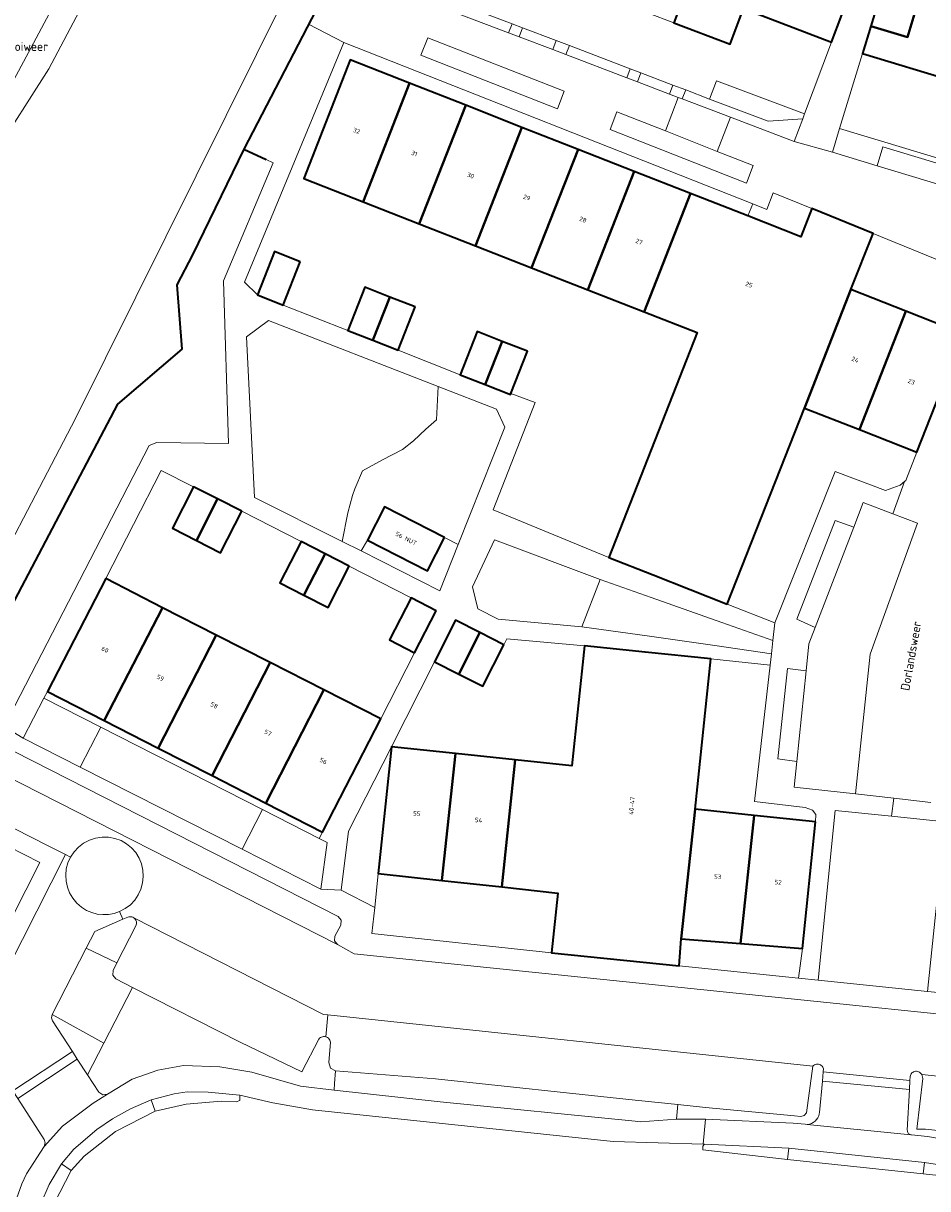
# Model space of a CAD drawing. Header units: metres. Extents: x 110065 to 112666, y 425872 to 427362.
# Tile 59 of 104: x 110951 to 111023, y 426817 to 426910. Entities that reach past the tile are written whole.
import ezdxf

# ---------------------------------------------------------------- set-up
doc = ezdxf.new("R2010")
doc.units = ezdxf.units.M
for name, color, linetype, lineweight in [('B-WE-GK-BESCHOEIING-G', 130, 'GK-BESCHOEIING', 35), ('B-WE-GK-KADEMUUR-G', 150, 'Continuous', 35), ('B-WE-GR-BEPLANTING_CULTUUR_HEESTERS-GV', 90, 'Continuous', 18), ('B-WE-GR-GRAS-GV', 60, 'Continuous', 13), ('B-WE-GR-GROENVOORZIENING-GV', 80, 'Continuous', 18), ('B-WE-GR-HAAG-GV', 90, 'GR-HAAG1', 13), ('B-WE-OG-BEBOUWING-GV', 7, 'Continuous', 35), ('B-WE-OG-BEBOUWING-T18', 10, 'Continuous', 18), ('B-WE-OG-BEBOUWING_STRAATNAAM-T35', 50, 'Continuous', 35), ('B-WE-OG-TERREIN_ERF-GV', 7, 'Continuous', 18), ('B-WE-OG-WATER-GV', 130, 'Continuous', 18), ('B-WE-VH-VERHARDING_ASFALT-GV', 252, 'Continuous', 18), ('B-WE-VH-VERHARDING_BETONSTRAATSTEEN-GV', 252, 'Continuous', 18), ('B-WE-VH-VERHARDING_OPEN-GV', 252, 'Continuous', 18), ('B-WE-VH-VERHARDING_TEGEL-GV', 252, 'Continuous', 18)]:
    doc.layers.add(name, color=color, linetype=linetype, lineweight=lineweight)
doc.styles.add('NLCS-ISO-M200-T18', font='NLCS-ISO.ttf')
doc.styles.add('NLCS-ISO-M200-T35', font='NLCS-ISO.ttf')
doc.linetypes.add('GK-BESCHOEIING', pattern='A,30,-5,[1,NLCS.SHX,S=1,R=0,X=0,Y=0],-5', length=40)
doc.linetypes.add('GR-HAAG1', pattern='A,6,[176,NLCS.SHX,S=0.125,R=0,X=0,Y=0],-2', length=8)

msp = doc.modelspace()

# ---------------------------------------------------------------- linework, layer by layer
at = {"layer": 'B-WE-GK-BESCHOEIING-G', "flags": 128}
msp.add_lwpolyline([(110968.906, 426899.821), (110964.824, 426891.43), (110963.569, 426889.029), (110963.976, 426883.913), (110958.853, 426879.541), (110946.825, 426856.67), (110931.606, 426864.364)], dxfattribs=at)
at = {"layer": 'B-WE-GK-KADEMUUR-G', "flags": 128}
msp.add_lwpolyline([(110974.641, 426910.925), (110968.906, 426899.821), (110970.673, 426899.008)], dxfattribs=at)
at = {"layer": 'B-WE-GR-BEPLANTING_CULTUUR_HEESTERS-GV', "flags": 128}
for points in [[(110990.223, 426909.804), (110981.585, 426913.098), (110981.316, 426912.385), (110989.951, 426909.092), (110990.223, 426909.804), (110990.223, 426909.804)], [(110993.738, 426908.463), (110991.067, 426909.482), (110990.796, 426908.77), (110993.467, 426907.751), (110993.738, 426908.463), (110993.738, 426908.463)], [(110994.372, 426904.434), (110983.528, 426908.693), (110982.982, 426907.296), (110993.826, 426903.037), (110994.372, 426904.434), (110994.372, 426904.434)], [(110999.616, 426906.221), (110994.78, 426908.066), (110994.509, 426907.354), (110999.345, 426905.509), (110999.616, 426906.221), (110999.616, 426906.221)], [(111003.021, 426904.922), (111000.464, 426905.898), (111000.193, 426905.186), (111002.75, 426904.211), (111003.021, 426904.922), (111003.021, 426904.922)], [(111005.924, 426903.816), (111004.033, 426904.537), (111003.762, 426903.825), (111007.58, 426902.369), (111012.656, 426900.433), (111013.34, 426902.253), (111010.582, 426902.045), (111005.924, 426903.816), (111005.924, 426903.816)], [(111002.417, 426901.275), (110998.56, 426902.789), (110998.014, 426901.392), (111008.858, 426897.134), (111009.404, 426898.531), (111006.544, 426899.654), (111002.417, 426901.275), (111002.417, 426901.275)], [(110970.673, 426899.008), (110968.906, 426899.821), (110964.824, 426891.43), (110963.569, 426889.029), (110963.976, 426883.913), (110958.853, 426879.541), (110946.825, 426856.67), (110931.606, 426864.364), (110931.289, 426863.743), (110929.534, 426860.421), (110945.216, 426852.454), (110945.739, 426852.938), (110947.245, 426853.624), (110948.122, 426853.851), (110949.852, 426853.883), (110961.375, 426876.252), (110961.981, 426876.487), (110967.682, 426876.412), (110967.275, 426889.362), (110971.223, 426898.752), (110970.673, 426899.008), (110970.673, 426899.008)], [(111025.052, 426898.4), (111019.716, 426900.013), (111019.261, 426898.509), (111024.597, 426896.896), (111025.052, 426898.4), (111025.052, 426898.4)], [(110988.983, 426879.128), (110984.347, 426880.938), (110984.226, 426878.282), (110983.376, 426877.541), (110982.381, 426876.608), (110981.519, 426875.932), (110979.927, 426875.096), (110978.33, 426874.225), (110977.723, 426872.802), (110977.531, 426872.265), (110977.164, 426870.883), (110976.705, 426868.622), (110978.221, 426867.861), (110978.723, 426868.71), (110980.073, 426871.36), (110984.852, 426868.929), (110985.951, 426868.382), (110989.645, 426877.696), (110988.983, 426879.128), (110988.983, 426879.128)], [(111017.39, 426869.744), (111015.917, 426870.293), (111012.867, 426862.426), (111014.335, 426861.781), (111017.39, 426869.744), (111017.39, 426869.744)], [(110997.235, 426865.588), (110988.83, 426868.74), (110987.088, 426865.01), (110987.494, 426863.247), (110989.121, 426862.424), (110995.764, 426861.834), (110997.235, 426865.588), (110997.235, 426865.588)], [(111013.605, 426858.317), (111012.123, 426858.509), (111011.364, 426851.321), (111012.855, 426851.094), (111013.605, 426858.317), (111013.605, 426858.317)], [(110960.155, 426838.669), (110960.082, 426838.711), (110960.002, 426838.741), (110959.919, 426838.756), (110959.835, 426838.758), (110959.751, 426838.745), (110959.671, 426838.718), (110959.288, 426838.553), (110957.054, 426837.588), (110956.376, 426836.262), (110958.815, 426835.089), (110960.315, 426838.032), (110960.345, 426838.106), (110960.364, 426838.183), (110960.369, 426838.262), (110960.362, 426838.342), (110960.343, 426838.419), (110960.312, 426838.492), (110960.269, 426838.559), (110960.216, 426838.619), (110960.155, 426838.669), (110960.155, 426838.669)], [(110968.616, 426828.763), (110960.036, 426833.136), (110957.771, 426828.708), (110956.476, 426826.176), (110957.373, 426824.795), (110957.687, 426824.578), (110958.06, 426824.645), (110960.032, 426825.832), (110962.065, 426826.55), (110964.109, 426826.911), (110966.999, 426826.801), (110969.53, 426826.398), (110973.409, 426825.262), (110976.079, 426824.967), (110976.121, 426825.489), (110976.2, 426826.486), (110975.777, 426826.704), (110975.649, 426827.162), (110975.789, 426828.779), (110975.769, 426828.864), (110975.736, 426828.944), (110975.69, 426829.017), (110975.632, 426829.082), (110975.564, 426829.136), (110975.488, 426829.177), (110975.406, 426829.206), (110975.32, 426829.221), (110975.234, 426829.221), (110975.148, 426829.206), (110975.066, 426829.178), (110974.99, 426829.136), (110974.922, 426829.082), (110974.864, 426829.017), (110973.517, 426826.417), (110968.616, 426828.763), (110968.616, 426828.763)]]:
    msp.add_lwpolyline(points, close=True, dxfattribs=at)
at = {"layer": 'B-WE-GR-GRAS-GV', "flags": 128}
for points in [[(110947.057, 426924.848), (110943.383, 426926.739), (110930.959, 426903.43), (110916.986, 426876.969), (110916.765, 426876.395), (110916.814, 426876.04), (110917.043, 426875.642), (110931.369, 426867.897), (110931.816, 426868.724), (110947.397, 426899.401), (110952.169, 426908.273), (110958.046, 426919.271), (110947.057, 426924.848), (110947.057, 426924.848)], [(110972.282, 426912.195), (110960.279, 426918.138), (110958.927, 426916.713), (110953.402, 426906.229), (110948.938, 426899.282), (110933.242, 426868.019), (110933.427, 426867.928), (110933.015, 426867.122), (110945.12, 426861.185), (110945.671, 426861), (110946.068, 426861.035), (110946.567, 426861.274), (110955.51, 426878.404), (110972.282, 426912.195), (110972.282, 426912.195)], [(110984.347, 426880.938), (110970.868, 426886.2), (110969.113, 426884.904), (110969.735, 426872.122), (110976.705, 426868.622), (110977.164, 426870.883), (110977.531, 426872.265), (110977.723, 426872.802), (110978.33, 426874.225), (110979.927, 426875.096), (110981.519, 426875.932), (110982.381, 426876.608), (110983.376, 426877.541), (110984.226, 426878.282), (110984.347, 426880.938), (110984.347, 426880.938)]]:
    msp.add_lwpolyline(points, close=True, dxfattribs=at)
at = {"layer": 'B-WE-GR-GROENVOORZIENING-GV', "flags": 128}
for points in [[(110979.588, 426842.194), (110980.65, 426852.273), (110977.227, 426845.563), (110976.635, 426840.865), (110979.304, 426839.497), (110979.588, 426842.194), (110979.588, 426842.194)], [(110984.132, 426825.852), (110976.2, 426826.486), (110976.121, 426825.489), (110976.079, 426824.967), (110984.499, 426824.035), (111000, 426822.479), (111000.426, 426822.436), (111003.297, 426822.637), (111003.412, 426823.811), (111000, 426824.172), (110984.132, 426825.852), (110984.132, 426825.852)]]:
    msp.add_lwpolyline(points, close=True, dxfattribs=at)
msp.add_lwpolyline([(110951.24, 426817.514), (110951.611, 426818.291), (110953.017, 426820.48), (110953.109, 426820.76), (110953.028, 426821.04), (110950.918, 426824.29)], dxfattribs=at)
at = {"layer": 'B-WE-GR-HAAG-GV', "flags": 128}
for points in [[(110984.132, 426825.852), (110976.2, 426826.486), (110976.121, 426825.489), (110976.079, 426824.967), (110984.499, 426824.035), (111000, 426822.479), (111000.426, 426822.436), (111003.297, 426822.637), (111003.412, 426823.811), (111000, 426824.172), (110984.132, 426825.852), (110984.132, 426825.852)], [(110950.522, 426824.9), (110950.197, 426825.127), (110949.81, 426825.047), (110949.003, 426824.463), (110948.322, 426823.173), (110948.289, 426822.797), (110948.531, 426822.503), (110949.384, 426822.048), (110949.624, 426821.76), (110949.596, 426821.384), (110947.367, 426816.893), (110947.341, 426816.512), (110947.593, 426816.223), (110948.835, 426815.606), (110949.088, 426815.313), (110949.057, 426814.929), (110949.946, 426814.471), (110950.132, 426814.375), (110951.24, 426817.514), (110951.611, 426818.291), (110953.017, 426820.48), (110953.109, 426820.76), (110953.028, 426821.04), (110950.918, 426824.29), (110950.522, 426824.9), (110950.522, 426824.9)]]:
    msp.add_lwpolyline(points, close=True, dxfattribs=at)
at = {"layer": 'B-WE-OG-BEBOUWING-GV', "flags": 128}
for points in [[(111017.016, 426920.606), (111012.317, 426922.386), (111011.26, 426919.574), (111011.509, 426919.48), (111008.38, 426911.14), (111008.636, 426911.009), (111015.634, 426908.349), (111016.444, 426910.518), (111013.59, 426911.58), (111014.366, 426913.652), (111015.14, 426915.72), (111015.978, 426917.8), (111017.016, 426920.606), (111017.016, 426920.606)], [(111011.26, 426919.574), (111007.31, 426921.062), (111003.099, 426909.881), (111007.575, 426908.189), (111008.636, 426911.009), (111008.38, 426911.14), (111011.509, 426919.48), (111011.26, 426919.574), (111011.26, 426919.574)], [(111029.253, 426916.514), (111024.394, 426918.025), (111023.529, 426915.119), (111022.93, 426912.97), (111022.3, 426910.86), (111021.67, 426908.75), (111018.747, 426909.62), (111018.096, 426907.45), (111025.282, 426905.257), (111025.56, 426905.21), (111028.13, 426913.726), (111028.394, 426913.648), (111029.253, 426916.514), (111029.253, 426916.514)], [(111022.3, 426910.86), (111019.381, 426911.733), (111018.747, 426909.62), (111021.67, 426908.75), (111022.3, 426910.86), (111022.3, 426910.86)], [(110982.071, 426905.075), (110977.36, 426906.925), (110973.669, 426897.487), (110978.374, 426895.643), (110982.071, 426905.075), (110982.071, 426905.075)], [(110986.542, 426903.319), (110982.071, 426905.075), (110978.374, 426895.643), (110982.843, 426893.891), (110986.542, 426903.319), (110986.542, 426903.319)], [(110991.01, 426901.564), (110986.542, 426903.319), (110982.843, 426893.891), (110987.312, 426892.139), (110991.01, 426901.564), (110991.01, 426901.564)], [(110995.478, 426899.81), (110991.01, 426901.564), (110987.312, 426892.139), (110991.781, 426890.388), (110995.478, 426899.81), (110995.478, 426899.81)], [(110999.941, 426898.057), (110995.478, 426899.81), (110991.781, 426890.388), (110996.238, 426888.64), (110999.941, 426898.057), (110999.941, 426898.057)], [(111004.409, 426896.302), (110999.941, 426898.057), (110996.238, 426888.64), (111000.72, 426886.884), (111004.409, 426896.302), (111004.409, 426896.302)], [(111008.968, 426894.512), (111004.409, 426896.302), (111000.72, 426886.884), (111004.932, 426885.233), (110997.92, 426867.337), (111001.457, 426865.947), (111007.338, 426863.636), (111013.469, 426879.233), (111017.17, 426888.652), (111018.931, 426893.12), (111014.052, 426895.1), (111013.172, 426892.861), (111008.968, 426894.512), (111008.968, 426894.512)], [(110973.391, 426890.868), (110971.344, 426891.674), (110969.988, 426888.232), (110972.034, 426887.426), (110973.391, 426890.868), (110973.391, 426890.868)], [(110980.512, 426888.061), (110978.517, 426888.847), (110977.159, 426885.405), (110979.155, 426884.618), (110980.512, 426888.061), (110980.512, 426888.061)], [(110982.517, 426887.27), (110980.512, 426888.061), (110979.155, 426884.618), (110981.159, 426883.828), (110982.517, 426887.27), (110982.517, 426887.27)], [(111021.546, 426886.933), (111017.17, 426888.652), (111013.469, 426879.233), (111017.84, 426877.514), (111021.546, 426886.933), (111021.546, 426886.933)], [(111025.956, 426885.2), (111021.546, 426886.933), (111017.84, 426877.514), (111022.397, 426875.722), (111026.108, 426885.14), (111025.956, 426885.2), (111025.956, 426885.2)], [(110989.451, 426884.536), (110987.455, 426885.322), (110986.098, 426881.88), (110988.097, 426881.092), (110989.451, 426884.536), (110989.451, 426884.536)], [(110991.455, 426883.746), (110989.451, 426884.536), (110988.097, 426881.092), (110990.098, 426880.304), (110990.13, 426880.385), (110991.455, 426883.746), (110991.455, 426883.746)], [(110966.813, 426871.996), (110964.902, 426872.972), (110963.22, 426869.677), (110965.131, 426868.701), (110966.813, 426871.996), (110966.813, 426871.996)], [(110968.731, 426871.017), (110966.813, 426871.996), (110965.131, 426868.701), (110967.049, 426867.722), (110968.731, 426871.017), (110968.731, 426871.017)], [(110984.852, 426868.929), (110980.073, 426871.36), (110978.723, 426868.71), (110983.502, 426866.28), (110984.852, 426868.929), (110984.852, 426868.929)], [(110975.363, 426867.629), (110973.451, 426868.606), (110971.767, 426865.312), (110973.68, 426864.335), (110975.363, 426867.629), (110975.363, 426867.629)], [(110977.279, 426866.65), (110975.363, 426867.629), (110973.68, 426864.335), (110975.596, 426863.356), (110977.279, 426866.65), (110977.279, 426866.65)], [(110962.442, 426863.344), (110957.916, 426865.655), (110953.287, 426856.676), (110957.796, 426854.372), (110962.442, 426863.344), (110962.442, 426863.344)], [(110984.201, 426863.098), (110982.213, 426864.131), (110980.476, 426860.785), (110982.465, 426859.753), (110984.201, 426863.098), (110984.201, 426863.098)], [(110966.712, 426861.165), (110962.442, 426863.344), (110957.796, 426854.372), (110962.085, 426852.18), (110966.712, 426861.165), (110966.712, 426861.165)], [(110987.659, 426861.37), (110985.741, 426862.34), (110984.071, 426859.039), (110985.999, 426858.064), (110987.659, 426861.37), (110987.659, 426861.37)], [(110970.99, 426858.98), (110966.712, 426861.165), (110962.085, 426852.18), (110966.374, 426849.988), (110970.99, 426858.98), (110970.99, 426858.98)], [(110989.577, 426860.4), (110987.659, 426861.37), (110985.999, 426858.064), (110987.907, 426857.099), (110989.577, 426860.4), (110989.577, 426860.4)], [(111000.821, 426859.807), (110995.979, 426860.309), (110994.975, 426850.77), (110990.478, 426851.242), (110989.408, 426841.121), (110993.876, 426840.633), (110993.355, 426835.873), (111003.503, 426834.861), (111003.673, 426837), (111004.782, 426847.309), (111006.027, 426859.267), (111000.821, 426859.807), (111000.821, 426859.807)], [(110975.26, 426856.801), (110970.99, 426858.98), (110966.374, 426849.988), (110970.651, 426847.802), (110975.26, 426856.801), (110975.26, 426856.801)], [(110979.78, 426854.493), (110975.26, 426856.801), (110970.651, 426847.802), (110975.166, 426845.493), (110979.78, 426854.493), (110979.78, 426854.493)], [(110985.718, 426851.741), (110980.65, 426852.273), (110979.588, 426842.194), (110984.648, 426841.641), (110985.718, 426851.741), (110985.718, 426851.741)], [(110990.478, 426851.242), (110985.718, 426851.741), (110984.648, 426841.641), (110989.408, 426841.121), (110990.478, 426851.242), (110990.478, 426851.242)], [(111009.473, 426846.819), (111004.782, 426847.309), (111003.673, 426837), (111008.393, 426836.627), (111009.473, 426846.819), (111009.473, 426846.819)], [(111014.363, 426846.308), (111009.473, 426846.819), (111008.393, 426836.627), (111013.312, 426836.239), (111014.363, 426846.308), (111014.363, 426846.308)]]:
    msp.add_lwpolyline(points, close=True, dxfattribs=at)
at = {"layer": 'B-WE-OG-TERREIN_ERF-GV', "flags": 128}
for points in [[(110987.1, 426919.1), (110984.25, 426920.169), (110981.585, 426913.098), (110990.223, 426909.804), (110991.067, 426909.482), (110993.738, 426908.463), (110994.78, 426908.066), (110999.616, 426906.221), (111000.464, 426905.898), (111003.021, 426904.922), (111004.033, 426904.537), (111005.924, 426903.816), (111006.469, 426905.268), (111013.481, 426902.627), (111015.634, 426908.349), (111008.636, 426911.009), (111007.575, 426908.189), (111003.099, 426909.881), (110998.896, 426911.469), (110994.418, 426913.161), (110995.469, 426915.96), (110991.41, 426917.483), (110987.1, 426919.1), (110987.1, 426919.1)], [(111009.372, 426895.469), (110976.847, 426908.325), (110968.961, 426889.241), (110969.988, 426888.232), (110971.344, 426891.674), (110973.391, 426890.868), (110972.034, 426887.426), (110977.159, 426885.405), (110978.517, 426888.847), (110980.512, 426888.061), (110982.517, 426887.27), (110981.159, 426883.828), (110986.098, 426881.88), (110987.455, 426885.322), (110989.451, 426884.536), (110991.455, 426883.746), (110990.13, 426880.385), (110992.065, 426879.666), (110988.716, 426871.12), (110997.92, 426867.337), (111004.932, 426885.233), (111000.72, 426886.884), (110996.238, 426888.64), (110991.781, 426890.388), (110987.312, 426892.139), (110982.843, 426893.891), (110978.374, 426895.643), (110973.669, 426897.487), (110977.36, 426906.925), (110982.071, 426905.075), (110986.542, 426903.319), (110991.01, 426901.564), (110995.478, 426899.81), (110999.941, 426898.057), (111004.409, 426896.302), (111008.968, 426894.512), (111009.372, 426895.469), (111009.372, 426895.469)], [(111025.282, 426905.257), (111018.096, 426907.45), (111016.272, 426901.472), (111056.929, 426889.18), (111057.45, 426890.835), (111057.743, 426891.768), (111058.805, 426895.142), (111055.893, 426896.037), (111051.646, 426897.343), (111050.756, 426894.464), (111046.192, 426895.835), (111041.628, 426897.205), (111042.509, 426900.067), (111038.469, 426901.306), (111034.439, 426902.542), (111033.56, 426899.666), (111028.992, 426901.025), (111024.412, 426902.387), (111025.282, 426905.257), (111025.282, 426905.257)], [(111013.481, 426902.627), (111006.469, 426905.268), (111005.924, 426903.816), (111010.582, 426902.045), (111013.34, 426902.253), (111013.481, 426902.627), (111013.481, 426902.627)], [(111026.773, 426889.912), (111018.931, 426893.12), (111017.17, 426888.652), (111021.546, 426886.933), (111025.956, 426885.2), (111026.911, 426888.173), (111026.773, 426889.912), (111026.773, 426889.912)], [(111017.84, 426877.514), (111013.469, 426879.233), (111007.338, 426863.636), (111011.125, 426862.148), (111015.923, 426874.191), (111019.924, 426872.671), (111021.082, 426873.091), (111021.423, 426873.374), (111021.545, 426873.476), (111022.397, 426875.722), (111017.84, 426877.514), (111017.84, 426877.514)], [(110964.902, 426872.972), (110962.338, 426874.253), (110957.916, 426865.655), (110962.442, 426863.344), (110966.712, 426861.165), (110970.99, 426858.98), (110975.26, 426856.801), (110979.78, 426854.493), (110982.465, 426859.753), (110980.476, 426860.785), (110982.213, 426864.131), (110977.279, 426866.65), (110975.596, 426863.356), (110973.68, 426864.335), (110971.767, 426865.312), (110973.451, 426868.606), (110968.731, 426871.017), (110967.049, 426867.722), (110965.131, 426868.701), (110963.22, 426869.677), (110964.902, 426872.972), (110964.902, 426872.972)], [(110995.979, 426860.309), (110989.808, 426860.857), (110989.577, 426860.4), (110987.907, 426857.099), (110985.999, 426858.064), (110984.071, 426859.039), (110980.65, 426852.273), (110985.718, 426851.741), (110990.478, 426851.242), (110994.975, 426850.77), (110995.979, 426860.309), (110995.979, 426860.309)], [(111010.743, 426858.778), (111006.027, 426859.267), (111004.782, 426847.309), (111009.473, 426846.819), (111014.363, 426846.308), (111014.37, 426846.901), (111014.116, 426847.223), (111013.53, 426847.443), (111009.512, 426847.931), (111010.743, 426858.778), (111010.743, 426858.778)], [(110957.796, 426854.372), (110953.287, 426856.676), (110953.011, 426856.14), (110957.52, 426853.839), (110970.381, 426847.276), (110974.9, 426844.97), (110975.166, 426845.493), (110970.651, 426847.802), (110966.374, 426849.988), (110962.085, 426852.18), (110957.796, 426854.372), (110957.796, 426854.372)], [(110957.52, 426853.839), (110953.011, 426856.14), (110951.368, 426852.954), (110955.877, 426850.667), (110957.52, 426853.839), (110957.52, 426853.839)], [(110974.9, 426844.97), (110970.381, 426847.276), (110968.769, 426844.127), (110975.016, 426840.957), (110975.515, 426844.656), (110974.9, 426844.97), (110974.9, 426844.97)], [(110952.677, 426843.071), (110947.669, 426845.62), (110945.485, 426841.339), (110943.301, 426837.058), (110945.438, 426835.981), (110940.846, 426826.932), (110943.771, 426825.518), (110952.677, 426843.071), (110952.677, 426843.071)], [(110984.648, 426841.641), (110979.588, 426842.194), (110979.304, 426839.497), (110979.085, 426837.419), (110993.355, 426835.873), (110993.876, 426840.633), (110989.408, 426841.121), (110984.648, 426841.641), (110984.648, 426841.641)], [(111008.393, 426836.627), (111003.673, 426837), (111003.503, 426834.861), (111013.006, 426833.874), (111013.312, 426836.239), (111008.393, 426836.627), (111008.393, 426836.627)]]:
    msp.add_lwpolyline(points, close=True, dxfattribs=at)
at = {"layer": 'B-WE-OG-WATER-GV', "flags": 128}
for points in [[(110945.871, 426931.406), (110962.555, 426964.11), (110962.94, 426964.378), (110963.463, 426964.439), (110976.489, 426955.257), (110977.838, 426954.267), (110989.239, 426946.158), (110989.627, 426945.594), (110989.489, 426945.207), (110975.78, 426918.95), (110974.622, 426916.764), (110972.282, 426912.195), (110955.51, 426878.404), (110946.567, 426861.274)], [(110946.825, 426856.67), (110958.853, 426879.541), (110963.976, 426883.913), (110963.569, 426889.029), (110964.824, 426891.43), (110968.906, 426899.821), (110974.046, 426909.772), (110974.641, 426910.925)]]:
    msp.add_lwpolyline(points, dxfattribs=at)
at = {"layer": 'B-WE-VH-VERHARDING_ASFALT-GV', "flags": 128}
msp.add_lwpolyline([(111029.437, 426817.61), (111022.901, 426818.308), (111012.128, 426819.431), (111005.401, 426820.208), (111005.402, 426820.499), (111005.531, 426820.658), (111005.417, 426820.661), (110998.268, 426820.881), (110974.36, 426823.397), (110971.216, 426823.953), (110968.584, 426824.569), (110968.584, 426824.569), (110968.584, 426824.569), (110968.581, 426824.146), (110968.281, 426824.031), (110967.104, 426824.087), (110964.311, 426823.854), (110961.856, 426823.289), (110958.684, 426821.667), (110956.21, 426819.699), (110955.173, 426818.573), (110951.985, 426812.386)], dxfattribs=at)
for points in [[(110961.856, 426823.289), (110961.535, 426824.175), (110959.894, 426823.474), (110958.455, 426822.668), (110957.216, 426821.836), (110955.395, 426820.266), (110954.404, 426819.104), (110955.173, 426818.573), (110956.21, 426819.699), (110958.684, 426821.667), (110961.856, 426823.289), (110961.856, 426823.289)], [(111023.008, 426819.188), (111012.221, 426820.334), (111012.128, 426819.431), (111022.901, 426818.308), (111023.008, 426819.188), (111023.008, 426819.188)]]:
    msp.add_lwpolyline(points, close=True, dxfattribs=at)
at = {"layer": 'B-WE-VH-VERHARDING_BETONSTRAATSTEEN-GV', "flags": 128}
for points in [[(110960.279, 426918.138), (110958.046, 426919.271), (110952.169, 426908.273), (110947.397, 426899.401), (110931.816, 426868.724), (110933.242, 426868.019), (110948.938, 426899.282), (110953.402, 426906.229), (110958.927, 426916.713), (110960.279, 426918.138), (110960.279, 426918.138)], [(111020.655, 426915.976), (111018.775, 426916.756), (111017.988, 426914.651), (111017.214, 426912.578), (111016.444, 426910.518), (111015.634, 426908.349), (111013.481, 426902.627), (111013.34, 426902.253), (111012.656, 426900.433), (111015.697, 426899.587), (111016.272, 426901.472), (111018.096, 426907.45), (111018.747, 426909.62), (111019.381, 426911.733), (111020.014, 426913.842), (111020.655, 426915.976), (111020.655, 426915.976)], [(111020.406, 426846.748), (111015.927, 426847.201), (111014.552, 426833.714), (111023.265, 426832.809), (111024.662, 426846.318), (111020.406, 426846.748), (111020.406, 426846.748)], [(110966.056, 426824.783), (110964.393, 426824.82), (110963.35, 426824.661), (110961.535, 426824.175), (110961.856, 426823.289), (110964.311, 426823.854), (110967.104, 426824.087), (110968.281, 426824.031), (110968.581, 426824.146), (110968.584, 426824.569), (110966.056, 426824.783), (110966.056, 426824.783)], [(111012.221, 426820.334), (111005.531, 426820.658), (111005.402, 426820.499), (111005.401, 426820.208), (111012.128, 426819.431), (111012.221, 426820.334), (111012.221, 426820.334)], [(110955.173, 426818.573), (110954.404, 426819.104), (110953.425, 426817.461), (110952.099, 426814.361), (110951.446, 426812.554), (110951.675, 426812.323), (110951.985, 426812.386), (110955.173, 426818.573), (110955.173, 426818.573)], [(111029.708, 426818.163), (111023.008, 426819.188), (111022.901, 426818.308), (111029.437, 426817.61), (111029.668, 426817.717), (111029.708, 426818.163), (111029.708, 426818.163)]]:
    msp.add_lwpolyline(points, close=True, dxfattribs=at)
msp.add_lwpolyline([(111026.108, 426885.14), (111022.397, 426875.722), (111021.545, 426873.476), (111021.423, 426873.374), (111020.489, 426870.813), (111022.466, 426870.062), (111018.71, 426859.646), (111017.525, 426848.523), (111020.571, 426848.182), (111023.531, 426847.85)], dxfattribs=at)
at = {"layer": 'B-WE-VH-VERHARDING_OPEN-GV', "flags": 128}
for points in [[(111024.597, 426896.896), (111019.261, 426898.509), (111015.697, 426899.587), (111012.656, 426900.433), (111007.58, 426902.369), (111006.544, 426899.654), (111009.404, 426898.531), (111008.858, 426897.134), (110998.014, 426901.392), (110998.56, 426902.789), (111002.417, 426901.275), (111003.437, 426903.949), (111002.75, 426904.211), (111000.193, 426905.186), (110999.345, 426905.509), (110994.509, 426907.354), (110993.467, 426907.751), (110990.796, 426908.77), (110990.796, 426908.77), (110990.796, 426908.77), (110989.951, 426909.092), (110981.316, 426912.385)], [(110974.641, 426910.925), (110974.046, 426909.772), (110976.847, 426908.325), (111009.372, 426895.469), (111010.48, 426895.031), (111010.994, 426896.341), (111014.052, 426895.1), (111018.931, 426893.12), (111026.773, 426889.912)], [(111056.929, 426889.18), (111016.272, 426901.472), (111015.697, 426899.587), (111019.261, 426898.509), (111019.716, 426900.013), (111025.052, 426898.4)], [(111024.953, 426832.634), (111023.265, 426832.809), (111014.552, 426833.714), (111013.006, 426833.874), (111003.503, 426834.861), (110993.355, 426835.873), (110979.085, 426837.419), (110979.304, 426839.497), (110976.635, 426840.865), (110975.016, 426840.957), (110968.769, 426844.127), (110955.877, 426850.667), (110951.368, 426852.954), (110951.368, 426852.954), (110951.368, 426852.954), (110949.852, 426853.883)], [(110950.638, 426851.895), (110976.393, 426838.769), (110976.644, 426838.471), (110976.608, 426838.088), (110976.142, 426837.213), (110976.105, 426836.834), (110976.343, 426836.54), (110977.675, 426835.808), (111045.623, 426828.791)], [(111045.623, 426828.791), (110977.675, 426835.808), (110976.343, 426836.54), (110949.726, 426850.105)], [(110943.971, 426849.169), (110953.349, 426844.395), (110954.711, 426843.694), (110955.114, 426843.488), (110955.399, 426843.92), (110955.752, 426844.299), (110956.163, 426844.613), (110956.621, 426844.855), (110957.113, 426845.017), (110957.624, 426845.095), (110958.142, 426845.086), (110958.651, 426844.992), (110959.137, 426844.814), (110959.576, 426844.56), (110959.967, 426844.237), (110960.301, 426843.855), (110960.567, 426843.423), (110960.76, 426842.954), (110960.873, 426842.46), (110960.905, 426841.954), (110960.853, 426841.449), (110960.72, 426840.96), (110960.508, 426840.499), (110960.224, 426840.078), (110959.876, 426839.71), (110959.472, 426839.403), (110959.023, 426839.167), (110959.288, 426838.553), (110959.671, 426838.718), (110959.751, 426838.745), (110959.835, 426838.758), (110959.919, 426838.756), (110960.002, 426838.741), (110960.082, 426838.711), (110960.155, 426838.669), (110975.241, 426830.981), (110975.59, 426830.944), (111014.127, 426826.864), (111014.19, 426826.919), (111014.26, 426826.964), (111014.337, 426826.996), (111014.418, 426827.016), (111014.502, 426827.022), (111014.585, 426827.014), (111014.666, 426826.993), (111014.742, 426826.96), (111014.812, 426826.914), (111014.874, 426826.858), (111014.925, 426826.793), (111014.966, 426826.72), (111014.994, 426826.641), (111014.972, 426826.413), (111021.858, 426825.723), (111021.874, 426826.041), (111021.892, 426826.12), (111021.922, 426826.194), (111021.965, 426826.263), (111022.018, 426826.323), (111022.08, 426826.374), (111022.15, 426826.414), (111022.226, 426826.442), (111022.305, 426826.457), (111022.385, 426826.459), (111022.465, 426826.447), (111022.542, 426826.423), (111022.614, 426826.386), (111022.678, 426826.338), (111022.734, 426826.28), (111022.799, 426826.2), (111049.909, 426823.37)], [(111023.531, 426847.85), (111020.571, 426848.182), (111020.406, 426846.748), (111024.662, 426846.318), (111023.265, 426832.809), (111024.953, 426832.634)], [(110950.522, 426824.9), (110955.264, 426828.043), (110953.692, 426830.465), (110953.612, 426830.713), (110953.666, 426830.965), (110956.376, 426836.262), (110957.054, 426837.588), (110959.288, 426838.553), (110959.023, 426839.167), (110958.596, 426839.02), (110958.152, 426838.937), (110957.7, 426838.92), (110957.251, 426838.968), (110956.814, 426839.081), (110956.398, 426839.257), (110955.982, 426839.519), (110955.612, 426839.843), (110955.298, 426840.222), (110955.048, 426840.645), (110954.868, 426841.103), (110954.763, 426841.584), (110954.736, 426842.075), (110954.786, 426842.564), (110954.913, 426843.039), (110955.114, 426843.488), (110955.114, 426843.488), (110955.114, 426843.488), (110954.711, 426843.694), (110944.427, 426823.425)], [(111033.971, 426820.691), (111023.096, 426821.851), (111022.411, 426821.856), (111022.872, 426825.879), (111022.799, 426826.2), (111022.734, 426826.28), (111022.734, 426826.28), (111022.734, 426826.28), (111022.678, 426826.338), (111022.614, 426826.386), (111022.542, 426826.423), (111022.465, 426826.447), (111022.385, 426826.459), (111022.305, 426826.457), (111022.226, 426826.442), (111022.15, 426826.414), (111022.08, 426826.374), (111022.018, 426826.323), (111021.965, 426826.263), (111021.922, 426826.194), (111021.892, 426826.12), (111021.874, 426826.041), (111021.858, 426825.723), (111021.82, 426825.009), (111021.652, 426821.785), (111021.654, 426821.721), (111021.666, 426821.659), (111021.689, 426821.6), (111021.721, 426821.545), (111021.762, 426821.496), (111021.811, 426821.455), (111021.865, 426821.423), (111021.925, 426821.401), (111021.988, 426821.393), (111023.245, 426821.267), (111029.894, 426820.135)]]:
    msp.add_lwpolyline(points, dxfattribs=at)
for points in [[(110972.034, 426887.426), (110969.988, 426888.232), (110968.961, 426889.241), (110976.847, 426908.325), (110974.046, 426909.772), (110968.906, 426899.821), (110970.673, 426899.008), (110971.223, 426898.752), (110967.275, 426889.362), (110967.682, 426876.412), (110961.981, 426876.487), (110961.375, 426876.252), (110949.852, 426853.883), (110951.368, 426852.954), (110953.011, 426856.14), (110953.287, 426856.676), (110957.916, 426865.655), (110962.338, 426874.253), (110964.902, 426872.972), (110966.813, 426871.996), (110968.731, 426871.017), (110973.451, 426868.606), (110975.363, 426867.629), (110977.279, 426866.65), (110982.213, 426864.131), (110984.201, 426863.098), (110982.465, 426859.753), (110979.78, 426854.493), (110975.166, 426845.493), (110974.9, 426844.97), (110975.515, 426844.656), (110975.016, 426840.957), (110976.635, 426840.865), (110977.227, 426845.563), (110980.65, 426852.273), (110984.071, 426859.039), (110985.741, 426862.34), (110987.659, 426861.37), (110989.577, 426860.4), (110989.808, 426860.857), (110995.979, 426860.309), (111000.821, 426859.807), (111006.027, 426859.267), (111010.743, 426858.778), (111010.846, 426859.682), (111006.344, 426860.324), (111000.954, 426861.093), (110995.764, 426861.834), (110989.121, 426862.424), (110987.494, 426863.247), (110987.088, 426865.01), (110988.83, 426868.74), (110997.235, 426865.588), (111001.272, 426864.16), (111006.898, 426862.169), (111010.964, 426860.73), (111011.125, 426862.148), (111007.338, 426863.636), (111001.457, 426865.947), (110997.92, 426867.337), (110988.716, 426871.12), (110992.065, 426879.666), (110990.13, 426880.385), (110990.098, 426880.304), (110988.097, 426881.092), (110986.098, 426881.88), (110981.159, 426883.828), (110979.155, 426884.618), (110977.159, 426885.405), (110972.034, 426887.426), (110972.034, 426887.426)], [(110991.067, 426909.482), (110990.223, 426909.804), (110989.951, 426909.092), (110990.796, 426908.77), (110991.067, 426909.482), (110991.067, 426909.482)], [(110982.982, 426907.296), (110983.528, 426908.693), (110994.372, 426904.434), (110993.826, 426903.037), (110982.982, 426907.296), (110982.982, 426907.296)], [(110994.78, 426908.066), (110993.738, 426908.463), (110993.467, 426907.751), (110994.509, 426907.354), (110994.78, 426908.066), (110994.78, 426908.066)], [(111000.464, 426905.898), (110999.616, 426906.221), (110999.345, 426905.509), (111000.193, 426905.186), (111000.464, 426905.898), (111000.464, 426905.898)], [(111004.033, 426904.537), (111003.021, 426904.922), (111002.75, 426904.211), (111003.437, 426903.949), (111003.762, 426903.825), (111004.033, 426904.537), (111004.033, 426904.537)], [(111003.762, 426903.825), (111003.437, 426903.949), (111002.417, 426901.275), (111006.544, 426899.654), (111007.58, 426902.369), (111003.762, 426903.825), (111003.762, 426903.825)], [(110969.113, 426884.904), (110970.868, 426886.2), (110984.347, 426880.938), (110988.983, 426879.128), (110989.645, 426877.696), (110985.951, 426868.382), (110984.482, 426864.678), (110978.221, 426867.861), (110976.705, 426868.622), (110969.735, 426872.122), (110969.113, 426884.904), (110969.113, 426884.904)], [(111019.924, 426872.671), (111015.923, 426874.191), (111011.125, 426862.148), (111010.964, 426860.73), (111010.846, 426859.682), (111010.743, 426858.778), (111009.512, 426847.931), (111013.53, 426847.443), (111014.116, 426847.223), (111014.37, 426846.901), (111014.363, 426846.308), (111013.312, 426836.239), (111013.006, 426833.874), (111014.552, 426833.714), (111015.927, 426847.201), (111020.406, 426846.748), (111020.571, 426848.182), (111017.525, 426848.523), (111012.645, 426849.07), (111012.855, 426851.094), (111011.364, 426851.321), (111012.123, 426858.509), (111013.605, 426858.317), (111013.827, 426860.457), (111014.335, 426861.781), (111012.867, 426862.426), (111015.917, 426870.293), (111017.39, 426869.744), (111018.142, 426871.705), (111020.489, 426870.813), (111021.423, 426873.374), (111021.082, 426873.091), (111019.924, 426872.671), (111019.924, 426872.671)], [(111020.489, 426870.813), (111018.142, 426871.705), (111017.39, 426869.744), (111014.335, 426861.781), (111013.827, 426860.457), (111013.605, 426858.317), (111012.855, 426851.094), (111012.645, 426849.07), (111017.525, 426848.523), (111018.71, 426859.646), (111022.466, 426870.062), (111020.489, 426870.813), (111020.489, 426870.813)], [(110985.951, 426868.382), (110984.852, 426868.929), (110983.502, 426866.28), (110978.723, 426868.71), (110978.221, 426867.861), (110984.482, 426864.678), (110985.951, 426868.382), (110985.951, 426868.382)], [(110976.393, 426838.769), (110950.638, 426851.895), (110949.726, 426850.105), (110976.343, 426836.54), (110976.105, 426836.834), (110976.142, 426837.213), (110976.608, 426838.088), (110976.644, 426838.471), (110976.393, 426838.769), (110976.393, 426838.769)], [(110953.349, 426844.395), (110943.971, 426849.169), (110943.297, 426847.846), (110947.669, 426845.62), (110952.677, 426843.071), (110943.771, 426825.518), (110943.062, 426824.12), (110944.427, 426823.425), (110954.711, 426843.694), (110953.349, 426844.395), (110953.349, 426844.395)], [(110959.137, 426844.814), (110958.651, 426844.992), (110958.142, 426845.086), (110957.624, 426845.095), (110957.113, 426845.017), (110956.621, 426844.855), (110956.163, 426844.613), (110955.752, 426844.299), (110955.399, 426843.92), (110955.114, 426843.488), (110954.913, 426843.039), (110954.786, 426842.564), (110954.736, 426842.075), (110954.763, 426841.584), (110954.868, 426841.103), (110955.048, 426840.645), (110955.298, 426840.222), (110955.612, 426839.843), (110955.982, 426839.519), (110956.398, 426839.257), (110956.814, 426839.081), (110957.251, 426838.968), (110957.7, 426838.92), (110958.152, 426838.937), (110958.596, 426839.02), (110959.023, 426839.167), (110959.472, 426839.403), (110959.876, 426839.71), (110960.224, 426840.078), (110960.508, 426840.499), (110960.72, 426840.96), (110960.853, 426841.449), (110960.905, 426841.954), (110960.873, 426842.46), (110960.76, 426842.954), (110960.567, 426843.423), (110960.301, 426843.855), (110959.967, 426844.237), (110959.576, 426844.56), (110959.137, 426844.814), (110959.137, 426844.814)], [(110975.241, 426830.981), (110960.155, 426838.669), (110960.216, 426838.619), (110960.269, 426838.559), (110960.312, 426838.492), (110960.343, 426838.419), (110960.362, 426838.342), (110960.369, 426838.262), (110960.364, 426838.183), (110960.345, 426838.106), (110960.315, 426838.032), (110958.815, 426835.089), (110958.503, 426834.478), (110958.473, 426834.098), (110958.722, 426833.806), (110960.036, 426833.136), (110968.616, 426828.763), (110973.517, 426826.417), (110974.864, 426829.017), (110974.922, 426829.082), (110974.99, 426829.136), (110975.066, 426829.178), (110975.148, 426829.206), (110975.234, 426829.221), (110975.32, 426829.221), (110975.406, 426829.206), (110975.59, 426830.944), (110975.241, 426830.981), (110975.241, 426830.981)], [(111014.127, 426826.864), (110975.59, 426830.944), (110975.406, 426829.206), (110975.488, 426829.177), (110975.564, 426829.136), (110975.632, 426829.082), (110975.69, 426829.017), (110975.736, 426828.944), (110975.769, 426828.864), (110975.789, 426828.779), (110975.649, 426827.162), (110975.777, 426826.704), (110976.2, 426826.486), (110984.132, 426825.852), (111000, 426824.172), (111003.412, 426823.811), (111005.596, 426823.581), (111012.688, 426822.904), (111013.189, 426822.855), (111013.442, 426822.945), (111013.626, 426823.141), (111014.127, 426826.864), (111014.127, 426826.864)], [(110955.66, 426827.433), (110955.264, 426828.043), (110950.522, 426824.9), (110950.918, 426824.29), (110955.66, 426827.433), (110955.66, 426827.433)], [(110956.476, 426826.176), (110955.66, 426827.433), (110950.918, 426824.29), (110953.028, 426821.04), (110953.109, 426820.76), (110953.017, 426820.48), (110954.472, 426822.091), (110956.92, 426823.921), (110958.06, 426824.645), (110957.687, 426824.578), (110957.373, 426824.795), (110956.476, 426826.176), (110956.476, 426826.176)], [(111014.994, 426826.641), (111014.966, 426826.72), (111014.925, 426826.793), (111014.874, 426826.858), (111014.812, 426826.914), (111014.742, 426826.96), (111014.666, 426826.993), (111014.585, 426827.014), (111014.502, 426827.022), (111014.418, 426827.016), (111014.337, 426826.996), (111014.26, 426826.964), (111014.19, 426826.919), (111014.127, 426826.864), (111013.626, 426823.141), (111013.442, 426822.945), (111013.189, 426822.855), (111012.688, 426822.904), (111005.596, 426823.581), (111003.412, 426823.811), (111003.297, 426822.637), (111005.488, 426822.656), (111005.602, 426822.651), (111012.568, 426822.338), (111013.525, 426822.242), (111013.694, 426822.231), (111013.863, 426822.256), (111014.026, 426822.309), (111014.178, 426822.388), (111014.315, 426822.49), (111014.433, 426822.613), (111014.53, 426822.754), (111014.603, 426822.908), (111014.649, 426823.073), (111014.666, 426823.179), (111014.901, 426825.665), (111014.972, 426826.413), (111014.994, 426826.641), (111014.994, 426826.641)], [(111049.909, 426823.37), (111022.799, 426826.2), (111022.872, 426825.879), (111022.411, 426821.856), (111023.096, 426821.851), (111033.971, 426820.691), (111042.023, 426819.833), (111048.164, 426818.961), (111048.6, 426818.96), (111048.992, 426819.153), (111049.205, 426820.276), (111049.397, 426820.44), (111049.647, 426820.494), (111049.909, 426823.37), (111049.909, 426823.37)]]:
    msp.add_lwpolyline(points, close=True, dxfattribs=at)
at = {"layer": 'B-WE-VH-VERHARDING_TEGEL-GV', "flags": 128}
for points in [[(111014.052, 426895.1), (111010.994, 426896.341), (111010.48, 426895.031), (111009.372, 426895.469), (111008.968, 426894.512), (111013.172, 426892.861), (111014.052, 426895.1), (111014.052, 426895.1)], [(111010.964, 426860.73), (111006.898, 426862.169), (111001.272, 426864.16), (110997.235, 426865.588), (110995.764, 426861.834), (111000.954, 426861.093), (111006.344, 426860.324), (111010.846, 426859.682), (111010.964, 426860.73), (111010.964, 426860.73)], [(110970.381, 426847.276), (110957.52, 426853.839), (110955.877, 426850.667), (110968.769, 426844.127), (110970.381, 426847.276), (110970.381, 426847.276)], [(110958.815, 426835.089), (110956.376, 426836.262), (110953.666, 426830.965), (110957.771, 426828.708), (110960.036, 426833.136), (110958.722, 426833.806), (110958.473, 426834.098), (110958.503, 426834.478), (110958.815, 426835.089), (110958.815, 426835.089)], [(110957.771, 426828.708), (110953.666, 426830.965), (110953.612, 426830.713), (110953.692, 426830.465), (110955.264, 426828.043), (110955.66, 426827.433), (110956.476, 426826.176), (110957.771, 426828.708), (110957.771, 426828.708)], [(111021.858, 426825.723), (111014.972, 426826.413), (111014.901, 426825.665), (111021.82, 426825.009), (111021.858, 426825.723), (111021.858, 426825.723)], [(111021.82, 426825.009), (111014.901, 426825.665), (111014.666, 426823.179), (111014.649, 426823.073), (111014.603, 426822.908), (111014.53, 426822.754), (111014.433, 426822.613), (111014.315, 426822.49), (111014.178, 426822.388), (111014.026, 426822.309), (111013.863, 426822.256), (111013.694, 426822.231), (111021.925, 426821.401), (111021.865, 426821.423), (111021.811, 426821.455), (111021.762, 426821.496), (111021.721, 426821.545), (111021.689, 426821.6), (111021.666, 426821.659), (111021.654, 426821.721), (111021.652, 426821.785), (111021.82, 426825.009), (111021.82, 426825.009)], [(111012.568, 426822.338), (111005.602, 426822.651), (111005.417, 426820.661), (111005.531, 426820.658), (111012.221, 426820.334), (111023.008, 426819.188), (111029.708, 426818.163), (111029.894, 426820.135), (111023.245, 426821.267), (111021.988, 426821.393), (111021.925, 426821.401), (111013.694, 426822.231), (111013.525, 426822.242), (111012.568, 426822.338), (111012.568, 426822.338)]]:
    msp.add_lwpolyline(points, close=True, dxfattribs=at)
msp.add_lwpolyline([(110952.099, 426814.361), (110953.425, 426817.461), (110954.404, 426819.104), (110955.395, 426820.266), (110957.216, 426821.836), (110958.455, 426822.668), (110959.894, 426823.474), (110961.535, 426824.175), (110963.35, 426824.661), (110964.393, 426824.82), (110966.056, 426824.783), (110968.584, 426824.569), (110971.216, 426823.953), (110974.36, 426823.397), (110998.268, 426820.881), (111005.417, 426820.661), (111005.602, 426822.651), (111005.488, 426822.656), (111003.297, 426822.637), (111000.426, 426822.436), (111000, 426822.479), (110984.499, 426824.035), (110976.079, 426824.967), (110973.409, 426825.262), (110969.53, 426826.398), (110966.999, 426826.801), (110966.999, 426826.801), (110966.999, 426826.801), (110964.109, 426826.911), (110962.065, 426826.55), (110960.032, 426825.832), (110958.06, 426824.645), (110956.92, 426823.921), (110954.472, 426822.091), (110953.017, 426820.48), (110951.611, 426818.291), (110951.24, 426817.514)], dxfattribs=at)

# ---------------------------------------------------------------- texts
at = {"layer": 'B-WE-OG-BEBOUWING-T18', "char_height": 0.36, "attachment_point": 5, "style": 'NLCS-ISO-M200-T18'}
for s, insert, rotation in [('32', (110977.869, 426901.284), 339), ('31', (110982.458, 426899.483), 339), ('30', (110986.927, 426897.728), 339), ('29', (110991.395, 426895.975), 339), ('28', (110995.86, 426894.225), 339), ('27', (111000.326, 426892.469), 338), ('25', (111009.058, 426889.049), 339), ('24', (111017.507, 426883.084), 339), ('23', (111021.973, 426881.328), 339), ('56 NUT', (110981.802, 426868.848), 333), ('60', (110957.862, 426860.014), 333), ('59', (110962.257, 426857.762), 333), ('58', (110966.539, 426855.576), 333), ('57', (110970.818, 426853.391), 333), ('56', (110975.215, 426851.148), 333), ('40-47', (110999.741, 426847.585), 84), ('55', (110982.652, 426846.963), 354), ('54', (110987.564, 426846.436), 354), ('53', (111006.575, 426841.936), 354), ('52', (111011.38, 426841.496), 354)]:
    msp.add_mtext(s, dxfattribs=dict(at, insert=insert, rotation=rotation))
at = {"layer": 'B-WE-OG-BEBOUWING_STRAATNAAM-T35', "insert": (110951.442, 426907.995), "char_height": 0.7, "attachment_point": 5, "style": 'NLCS-ISO-M200-T35'}
msp.add_mtext('Mooiweer', dxfattribs=at)
at = {"layer": 'B-WE-OG-BEBOUWING_STRAATNAAM-T35', "insert": (111021.938, 426859.511), "char_height": 0.7, "attachment_point": 5, "rotation": 80, "style": 'NLCS-ISO-M200-T35'}
msp.add_mtext('Dorlandsweer', dxfattribs=at)

doc.saveas('drawing.dxf')
